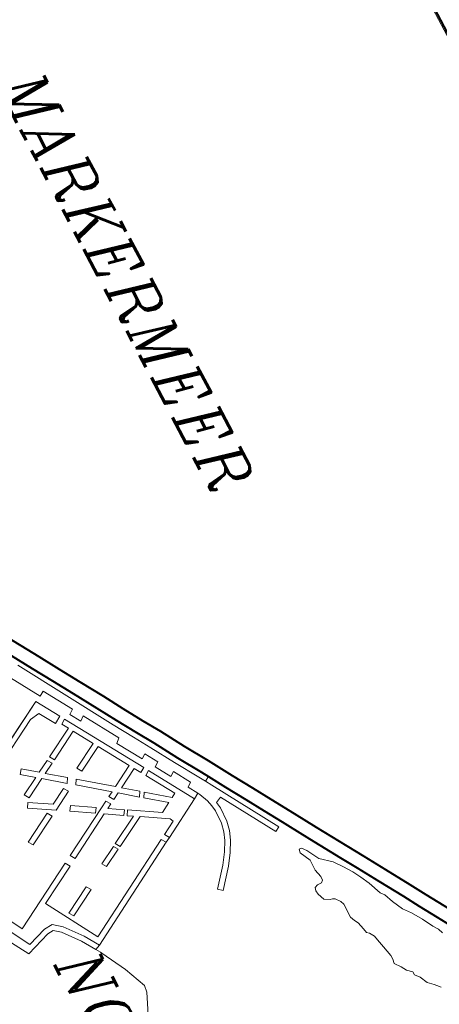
# Model space of a CAD drawing. Header units: metres. Extents: x 148691 to 149199, y 486355 to 486958.
# Tile 74 of 93: x 149147 to 149158, y 486534 to 486560. Entities that reach past the tile are written whole.
import ezdxf

# ---------------------------------------------------------------- set-up
doc = ezdxf.new("R2010")
doc.units = ezdxf.units.M
doc.header["$MEASUREMENT"] = 0
for name, color, linetype, lineweight in [('WVB-alg-onderhoek', 7, 'Continuous', 30), ('WVB-pen-brm-dik 018', 6, 'Continuous', 13), ('WVB-pen-dik 035', 1, 'Continuous', 40), ('WVB-raster-60%', 253, 'Continuous', 30), ('WVB-tekst-dik 035', 1, 'Continuous', 40)]:
    doc.layers.add(name, color=color, linetype=linetype, lineweight=lineweight)
doc.styles.add('1 200   cursief   0.18', font='ITALICS.shx', dxfattribs={"height": 0.36})

# ---------------------------------------------------------------- blocks, each defined once
blk = doc.blocks.new('INZET')
at = {"layer": 'WVB-pen-brm-dik 018'}
for p, q in [((-0.125202, 0), (-0.166142, 0)), ((-0.104988, -0.022002), (-0.104028, -0.021435)), ((-0.102754, -0.021506), (-0.103674, -0.022039)), ((-0.105838, -0.022499), (-0.104988, -0.022002)), ((-0.103674, -0.022039), (-0.104634, -0.022605)), ((-0.102815, -0.022192), (-0.10309, -0.02227)), ((-0.10309, -0.02227), (-0.102815, -0.022192)), ((-0.107129, -0.023276), (-0.105838, -0.022499)), ((-0.104634, -0.022605), (-0.105481, -0.023101)), ((-0.103365, -0.022459), (-0.103947, -0.022772)), ((-0.103947, -0.022772), (-0.103365, -0.022459)), ((-0.10309, -0.02227), (-0.103365, -0.022459)), ((-0.103365, -0.022459), (-0.10309, -0.02227)), ((-0.105481, -0.023101), (-0.106773, -0.023879)), ((-0.104513, -0.023133), (-0.104917, -0.023447)), ((-0.104917, -0.023447), (-0.104513, -0.023133)), ((-0.103947, -0.022772), (-0.104513, -0.023133)), ((-0.104513, -0.023133), (-0.103947, -0.022772)), ((-0.10829, -0.023951), (-0.107129, -0.023276)), ((-0.105499, -0.023729), (-0.106, -0.023933)), ((-0.106, -0.023933), (-0.105499, -0.023729)), ((-0.104917, -0.023447), (-0.105499, -0.023729)), ((-0.105499, -0.023729), (-0.104917, -0.023447)), ((-0.100618, -0.023829), (-0.100519, -0.023729)), ((-0.100519, -0.023729), (-0.100618, -0.023829)), ((-0.100519, -0.023729), (-0.100325, -0.023572)), ((-0.100325, -0.023572), (-0.100519, -0.023729)), ((-0.109168, -0.024483), (-0.10829, -0.023951)), ((-0.106773, -0.023879), (-0.107933, -0.024553)), ((-0.106195, -0.02409), (-0.106922, -0.024372)), ((-0.106922, -0.024372), (-0.106195, -0.02409)), ((-0.106, -0.023933), (-0.106195, -0.02409)), ((-0.106195, -0.02409), (-0.106, -0.023933)), ((-0.101311, -0.024294), (-0.100891, -0.024106)), ((-0.100891, -0.024106), (-0.101311, -0.024294)), ((-0.100891, -0.024106), (-0.100618, -0.023829)), ((-0.100618, -0.023829), (-0.100891, -0.024106)), ((-0.110793, -0.025445), (-0.109168, -0.024483)), ((-0.107933, -0.024553), (-0.108808, -0.025084)), ((-0.107407, -0.024607), (-0.107844, -0.024858)), ((-0.107844, -0.024858), (-0.107407, -0.024607)), ((-0.106922, -0.024372), (-0.107407, -0.024607)), ((-0.107407, -0.024607), (-0.106922, -0.024372)), ((-0.102249, -0.024937), (-0.101958, -0.024764)), ((-0.101958, -0.024764), (-0.102249, -0.024937)), ((-0.101958, -0.024764), (-0.101732, -0.024513)), ((-0.101732, -0.024513), (-0.101958, -0.024764)), ((-0.101732, -0.024513), (-0.101554, -0.024513)), ((-0.101554, -0.024513), (-0.101732, -0.024513)), ((-0.101554, -0.024513), (-0.101311, -0.024294)), ((-0.101311, -0.024294), (-0.101554, -0.024513)), ((-0.108808, -0.025084), (-0.110439, -0.026049)), ((-0.108313, -0.025156), (-0.108798, -0.025517)), ((-0.108798, -0.025517), (-0.108313, -0.025156)), ((-0.107844, -0.024858), (-0.108313, -0.025156)), ((-0.108313, -0.025156), (-0.107844, -0.024858)), ((-0.104092, -0.025376), (-0.103607, -0.025266)), ((-0.103607, -0.025266), (-0.104092, -0.025376)), ((-0.103607, -0.025266), (-0.103041, -0.025141)), ((-0.103041, -0.025141), (-0.103607, -0.025266)), ((-0.103041, -0.025141), (-0.102815, -0.025125)), ((-0.102815, -0.025125), (-0.103041, -0.025141)), ((-0.102815, -0.025125), (-0.102572, -0.025172)), ((-0.102572, -0.025172), (-0.102815, -0.025125)), ((-0.102572, -0.025172), (-0.102249, -0.024937)), ((-0.102249, -0.024937), (-0.102572, -0.025172)), ((-0.111971, -0.026131), (-0.110793, -0.025445)), ((-0.108798, -0.025517), (-0.109299, -0.026097)), ((-0.109299, -0.026097), (-0.108798, -0.025517)), ((-0.105354, -0.025846), (-0.104933, -0.025752)), ((-0.104933, -0.025752), (-0.105354, -0.025846)), ((-0.104933, -0.025752), (-0.104707, -0.025705)), ((-0.104707, -0.025705), (-0.104933, -0.025752)), ((-0.104707, -0.025705), (-0.104594, -0.02558)), ((-0.104594, -0.02558), (-0.104707, -0.025705)), ((-0.104594, -0.02558), (-0.104335, -0.025423)), ((-0.104335, -0.025423), (-0.104594, -0.02558)), ((-0.104335, -0.025423), (-0.104092, -0.025376)), ((-0.104092, -0.025376), (-0.104335, -0.025423)), ((-0.113205, -0.026872), (-0.111971, -0.026131)), ((-0.110439, -0.026049), (-0.111615, -0.026733)), ((-0.109299, -0.026097), (-0.109962, -0.026458)), ((-0.109962, -0.026458), (-0.109299, -0.026097)), ((-0.1071, -0.026458), (-0.107035, -0.026333)), ((-0.107035, -0.026333), (-0.1071, -0.026458)), ((-0.107035, -0.026333), (-0.10676, -0.026144)), ((-0.10676, -0.026144), (-0.107035, -0.026333)), ((-0.10676, -0.026144), (-0.106566, -0.026066)), ((-0.106566, -0.026066), (-0.10676, -0.026144)), ((-0.106566, -0.026066), (-0.10579, -0.026066)), ((-0.10579, -0.026066), (-0.106566, -0.026066)), ((-0.10579, -0.026066), (-0.105548, -0.025956)), ((-0.105548, -0.025956), (-0.10579, -0.026066)), ((-0.105548, -0.025956), (-0.105354, -0.025846)), ((-0.105354, -0.025846), (-0.105548, -0.025956)), ((-0.111615, -0.026733), (-0.111909, -0.02691)), ((-0.109962, -0.026458), (-0.110205, -0.026662)), ((-0.110205, -0.026662), (-0.109962, -0.026458)), ((-0.110205, -0.026662), (-0.110205, -0.026788)), ((-0.110205, -0.026788), (-0.110205, -0.026662)), ((-0.110205, -0.026788), (-0.110027, -0.026835)), ((-0.110027, -0.026835), (-0.110205, -0.026788)), ((-0.110027, -0.026835), (-0.109428, -0.026552)), ((-0.109428, -0.026552), (-0.110027, -0.026835)), ((-0.109428, -0.026552), (-0.109154, -0.026552)), ((-0.109154, -0.026552), (-0.109428, -0.026552)), ((-0.109154, -0.026552), (-0.108846, -0.026552)), ((-0.108846, -0.026552), (-0.109154, -0.026552)), ((-0.108846, -0.026552), (-0.10841, -0.026458)), ((-0.10841, -0.026458), (-0.108846, -0.026552)), ((-0.10841, -0.026458), (-0.1082, -0.026458)), ((-0.1082, -0.026458), (-0.10841, -0.026458)), ((-0.1082, -0.026458), (-0.108103, -0.026568)), ((-0.108103, -0.026568), (-0.1082, -0.026458)), ((-0.108103, -0.026568), (-0.108103, -0.026803)), ((-0.108103, -0.026803), (-0.108103, -0.026568)), ((-0.108103, -0.026803), (-0.108038, -0.026991)), ((-0.108038, -0.026991), (-0.108103, -0.026803)), ((-0.107294, -0.026866), (-0.107116, -0.026584)), ((-0.107116, -0.026584), (-0.107294, -0.026866)), ((-0.107116, -0.026584), (-0.1071, -0.026458)), ((-0.1071, -0.026458), (-0.107116, -0.026584)), ((-0.111748, -0.027175), (-0.115318, -0.029277)), ((-0.115318, -0.029277), (-0.111748, -0.027175)), ((-0.114173, -0.027446), (-0.113205, -0.026872)), ((-0.111909, -0.02691), (-0.112847, -0.027473)), ((-0.111596, -0.027434), (-0.111748, -0.027175)), ((-0.111748, -0.027175), (-0.111596, -0.027434)), ((-0.108038, -0.026991), (-0.107876, -0.027038)), ((-0.107876, -0.027038), (-0.108038, -0.026991)), ((-0.107876, -0.027038), (-0.10765, -0.027007)), ((-0.10765, -0.027007), (-0.107876, -0.027038)), ((-0.10765, -0.027007), (-0.107294, -0.026866)), ((-0.107294, -0.026866), (-0.10765, -0.027007)), ((-0.115251, -0.028082), (-0.114173, -0.027446)), ((-0.114552, -0.029175), (-0.111596, -0.027434)), ((-0.111596, -0.027434), (-0.114552, -0.029175)), ((-0.112847, -0.027473), (-0.113817, -0.028048)), ((-0.116534, -0.028828), (-0.115251, -0.028082)), ((-0.113817, -0.028048), (-0.114898, -0.028686)), ((-0.117797, -0.029597), (-0.116534, -0.028828)), ((-0.114898, -0.028686), (-0.115809, -0.029216)), ((-0.116176, -0.029429), (-0.117439, -0.030199)), ((-0.115809, -0.029216), (-0.116176, -0.029429)), ((-0.115809, -0.029216), (-0.115659, -0.029476)), ((-0.115659, -0.029476), (-0.115809, -0.029216)), ((-0.115318, -0.029277), (-0.115659, -0.029476)), ((-0.115659, -0.029476), (-0.115318, -0.029277)), ((-0.114403, -0.029482), (-0.114552, -0.029175)), ((-0.114552, -0.029175), (-0.114403, -0.029482)), ((-0.114063, -0.029429), (-0.114403, -0.029482)), ((-0.114403, -0.029482), (-0.114063, -0.029429)), ((-0.113284, -0.029464), (-0.114063, -0.029429)), ((-0.114063, -0.029429), (-0.113284, -0.029464)), ((-0.11906, -0.030333), (-0.117797, -0.029597)), ((-0.116022, -0.029687), (-0.117285, -0.030456)), ((-0.117285, -0.030456), (-0.116022, -0.029687)), ((-0.115659, -0.029476), (-0.116022, -0.029687)), ((-0.116022, -0.029687), (-0.115659, -0.029476)), ((-0.115189, -0.03006), (-0.114703, -0.029866)), ((-0.114703, -0.029866), (-0.115189, -0.03006)), ((-0.114703, -0.029866), (-0.114356, -0.029779)), ((-0.114356, -0.029779), (-0.114703, -0.029866)), ((-0.114356, -0.029779), (-0.114047, -0.02973)), ((-0.114047, -0.02973), (-0.114356, -0.029779)), ((-0.114047, -0.02973), (-0.113323, -0.029763)), ((-0.113323, -0.029763), (-0.114047, -0.02973)), ((-0.113323, -0.029763), (-0.112868, -0.02986)), ((-0.112868, -0.02986), (-0.113323, -0.029763)), ((-0.112782, -0.029572), (-0.113284, -0.029464)), ((-0.113284, -0.029464), (-0.112782, -0.029572)), ((-0.112868, -0.02986), (-0.112445, -0.030023)), ((-0.112445, -0.030023), (-0.112868, -0.02986)), ((-0.112317, -0.029751), (-0.112782, -0.029572)), ((-0.112782, -0.029572), (-0.112317, -0.029751)), ((-0.111754, -0.030068), (-0.112317, -0.029751)), ((-0.112317, -0.029751), (-0.111754, -0.030068)), ((-0.119977, -0.030885), (-0.11906, -0.030333)), ((-0.117439, -0.030199), (-0.118703, -0.030936)), ((-0.117285, -0.030456), (-0.118551, -0.031194)), ((-0.118551, -0.031194), (-0.117285, -0.030456)), ((-0.115117, -0.030411), (-0.117545, -0.031852)), ((-0.117545, -0.031852), (-0.115117, -0.030411)), ((-0.116904, -0.030724), (-0.115987, -0.030183)), ((-0.115987, -0.030183), (-0.116904, -0.030724)), ((-0.115987, -0.030183), (-0.115813, -0.030429)), ((-0.115813, -0.030429), (-0.115987, -0.030183)), ((-0.115813, -0.030429), (-0.11529, -0.03012)), ((-0.11529, -0.03012), (-0.115813, -0.030429)), ((-0.11529, -0.03012), (-0.115189, -0.03006)), ((-0.115189, -0.03006), (-0.11529, -0.03012)), ((-0.11529, -0.03012), (-0.115117, -0.030411)), ((-0.115117, -0.030411), (-0.11529, -0.03012)), ((-0.113938, -0.032528), (-0.115117, -0.030411)), ((-0.115117, -0.030411), (-0.113938, -0.032528)), ((-0.112445, -0.030023), (-0.111915, -0.030321)), ((-0.111915, -0.030321), (-0.112445, -0.030023)), ((-0.111915, -0.030321), (-0.111346, -0.030723)), ((-0.111346, -0.030723), (-0.111915, -0.030321)), ((-0.111162, -0.030486), (-0.111754, -0.030068)), ((-0.111754, -0.030068), (-0.111162, -0.030486)), ((-0.121046, -0.03152), (-0.119977, -0.030885)), ((-0.118703, -0.030936), (-0.119618, -0.031485)), ((-0.117561, -0.03146), (-0.116734, -0.030972)), ((-0.116734, -0.030972), (-0.117561, -0.03146)), ((-0.116734, -0.030972), (-0.116904, -0.030724)), ((-0.116904, -0.030724), (-0.116734, -0.030972)), ((-0.111346, -0.030723), (-0.11036, -0.031556)), ((-0.11036, -0.031556), (-0.111346, -0.030723)), ((-0.110166, -0.031327), (-0.111162, -0.030486)), ((-0.111162, -0.030486), (-0.110166, -0.031327)), ((-0.119618, -0.031485), (-0.120691, -0.032124)), ((-0.118551, -0.031194), (-0.119464, -0.031743)), ((-0.119464, -0.031743), (-0.118551, -0.031194)), ((-0.118415, -0.031616), (-0.117736, -0.031215)), ((-0.117736, -0.031215), (-0.118415, -0.031616)), ((-0.117736, -0.031215), (-0.117561, -0.03146)), ((-0.117561, -0.03146), (-0.117736, -0.031215)), ((-0.117385, -0.032105), (-0.115854, -0.031197)), ((-0.115854, -0.031197), (-0.117385, -0.032105)), ((-0.115729, -0.031417), (-0.116661, -0.032588)), ((-0.116661, -0.032588), (-0.115729, -0.031417)), ((-0.115854, -0.031197), (-0.115729, -0.031417)), ((-0.115729, -0.031417), (-0.115854, -0.031197)), ((-0.11036, -0.031556), (-0.110166, -0.031327)), ((-0.110166, -0.031327), (-0.11036, -0.031556)), ((-0.122079, -0.032121), (-0.121046, -0.03152)), ((-0.117803, -0.032005), (-0.121993, -0.034491)), ((-0.121993, -0.034491), (-0.117803, -0.032005)), ((-0.119464, -0.031743), (-0.120539, -0.032382)), ((-0.120539, -0.032382), (-0.119464, -0.031743)), ((-0.11959, -0.032657), (-0.118243, -0.031863)), ((-0.118243, -0.031863), (-0.11959, -0.032657)), ((-0.118243, -0.031863), (-0.118415, -0.031616)), ((-0.118415, -0.031616), (-0.118243, -0.031863)), ((-0.117643, -0.032258), (-0.117803, -0.032005)), ((-0.117803, -0.032005), (-0.117643, -0.032258)), ((-0.117545, -0.031852), (-0.117385, -0.032105)), ((-0.117385, -0.032105), (-0.117545, -0.031852)), ((-0.116405, -0.032749), (-0.115569, -0.031698)), ((-0.115569, -0.031698), (-0.116405, -0.032749)), ((-0.115569, -0.031698), (-0.115261, -0.032242)), ((-0.115261, -0.032242), (-0.115569, -0.031698)), ((-0.114782, -0.032043), (-0.114606, -0.031945)), ((-0.114606, -0.031945), (-0.114782, -0.032043)), ((-0.114606, -0.031945), (-0.114192, -0.032689)), ((-0.114192, -0.032689), (-0.114606, -0.031945)), ((-0.120539, -0.032382), (-0.125643, -0.035351)), ((-0.125643, -0.035351), (-0.120539, -0.032382)), ((-0.12333, -0.032871), (-0.122079, -0.032121)), ((-0.120691, -0.032124), (-0.121719, -0.032721)), ((-0.121691, -0.033548), (-0.119802, -0.032434)), ((-0.119802, -0.032434), (-0.121691, -0.033548)), ((-0.119802, -0.032434), (-0.11959, -0.032657)), ((-0.11959, -0.032657), (-0.119802, -0.032434)), ((-0.118001, -0.032471), (-0.117643, -0.032258)), ((-0.117643, -0.032258), (-0.118001, -0.032471)), ((-0.117415, -0.033535), (-0.118001, -0.032471)), ((-0.118001, -0.032471), (-0.117415, -0.033535)), ((-0.115261, -0.032242), (-0.116235, -0.033791)), ((-0.116235, -0.033791), (-0.115261, -0.032242)), ((-0.11562, -0.033377), (-0.114782, -0.032043)), ((-0.114782, -0.032043), (-0.11562, -0.033377)), ((-0.114192, -0.032689), (-0.113938, -0.032528)), ((-0.113938, -0.032528), (-0.114192, -0.032689)), ((-0.113938, -0.032528), (-0.113792, -0.032791)), ((-0.113792, -0.032791), (-0.113938, -0.032528)), ((-0.124417, -0.033512), (-0.12333, -0.032871)), ((-0.121719, -0.032721), (-0.122972, -0.033472)), ((-0.119906, -0.033601), (-0.118259, -0.032624)), ((-0.118259, -0.032624), (-0.119906, -0.033601)), ((-0.118259, -0.032624), (-0.117617, -0.033789)), ((-0.117617, -0.033789), (-0.118259, -0.032624)), ((-0.116804, -0.032767), (-0.117415, -0.033535)), ((-0.117415, -0.033535), (-0.116804, -0.032767)), ((-0.117258, -0.033819), (-0.116548, -0.032928)), ((-0.116548, -0.032928), (-0.117258, -0.033819)), ((-0.116548, -0.032928), (-0.116804, -0.032767)), ((-0.116804, -0.032767), (-0.116548, -0.032928)), ((-0.116661, -0.032588), (-0.116405, -0.032749)), ((-0.116405, -0.032749), (-0.116661, -0.032588)), ((-0.113792, -0.032791), (-0.114046, -0.032951)), ((-0.114046, -0.032951), (-0.113792, -0.032791)), ((-0.114046, -0.032951), (-0.111075, -0.038284)), ((-0.111075, -0.038284), (-0.114046, -0.032951)), ((-0.110661, -0.03841), (-0.113792, -0.032791)), ((-0.113792, -0.032791), (-0.110661, -0.03841)), ((-0.125506, -0.034157), (-0.124417, -0.033512)), ((-0.122972, -0.033472), (-0.124061, -0.034115)), ((-0.121512, -0.033791), (-0.121691, -0.033548)), ((-0.121691, -0.033548), (-0.121512, -0.033791)), ((-0.114723, -0.035037), (-0.11562, -0.033377)), ((-0.11562, -0.033377), (-0.114723, -0.035037)), ((-0.123814, -0.034801), (-0.122267, -0.033888)), ((-0.122267, -0.033888), (-0.123814, -0.034801)), ((-0.122267, -0.033888), (-0.122084, -0.034129)), ((-0.122084, -0.034129), (-0.122267, -0.033888)), ((-0.122084, -0.034129), (-0.121512, -0.033791)), ((-0.121512, -0.033791), (-0.122084, -0.034129)), ((-0.121225, -0.034384), (-0.120164, -0.033755)), ((-0.120164, -0.033755), (-0.121225, -0.034384)), ((-0.120164, -0.033755), (-0.119414, -0.035123)), ((-0.119414, -0.035123), (-0.120164, -0.033755)), ((-0.119159, -0.034964), (-0.119906, -0.033601)), ((-0.119906, -0.033601), (-0.119159, -0.034964)), ((-0.117617, -0.033789), (-0.118925, -0.035431)), ((-0.118925, -0.035431), (-0.117617, -0.033789)), ((-0.118669, -0.035592), (-0.11746, -0.034073)), ((-0.11746, -0.034073), (-0.118669, -0.035592)), ((-0.11746, -0.034073), (-0.117315, -0.034336)), ((-0.117315, -0.034336), (-0.11746, -0.034073)), ((-0.11706, -0.034177), (-0.117258, -0.033819)), ((-0.117258, -0.033819), (-0.11706, -0.034177)), ((-0.116326, -0.033934), (-0.116788, -0.034671)), ((-0.116788, -0.034671), (-0.116326, -0.033934)), ((-0.116623, -0.034971), (-0.116072, -0.034094)), ((-0.116072, -0.034094), (-0.116623, -0.034971)), ((-0.116072, -0.034094), (-0.116326, -0.033934)), ((-0.116326, -0.033934), (-0.116072, -0.034094)), ((-0.116235, -0.033791), (-0.115981, -0.033951)), ((-0.115981, -0.033951), (-0.116235, -0.033791)), ((-0.115981, -0.033951), (-0.115804, -0.033668)), ((-0.115804, -0.033668), (-0.115981, -0.033951)), ((-0.115804, -0.033668), (-0.114979, -0.035196)), ((-0.114979, -0.035196), (-0.115804, -0.033668)), ((-0.12646, -0.034724), (-0.125506, -0.034157)), ((-0.124061, -0.034115), (-0.125149, -0.034759)), ((-0.121993, -0.034491), (-0.12184, -0.034749)), ((-0.12184, -0.034749), (-0.121993, -0.034491)), ((-0.12184, -0.034749), (-0.121483, -0.034537)), ((-0.121483, -0.034537), (-0.12184, -0.034749)), ((-0.121483, -0.034537), (-0.120619, -0.036122)), ((-0.120619, -0.036122), (-0.121483, -0.034537)), ((-0.120364, -0.035964), (-0.121225, -0.034384)), ((-0.121225, -0.034384), (-0.120364, -0.035964)), ((-0.117315, -0.034336), (-0.11706, -0.034177)), ((-0.11706, -0.034177), (-0.117315, -0.034336)), ((-0.116926, -0.034422), (-0.117181, -0.03458)), ((-0.117181, -0.03458), (-0.116926, -0.034422)), ((-0.117181, -0.03458), (-0.116971, -0.034961)), ((-0.116971, -0.034961), (-0.117181, -0.03458)), ((-0.116788, -0.034671), (-0.116926, -0.034422)), ((-0.116926, -0.034422), (-0.116788, -0.034671)), ((-0.127357, -0.035251), (-0.12646, -0.034724)), ((-0.125149, -0.034759), (-0.126256, -0.035416)), ((-0.125247, -0.035995), (-0.123668, -0.035063)), ((-0.123668, -0.035063), (-0.125247, -0.035995)), ((-0.123668, -0.035063), (-0.123814, -0.034801)), ((-0.123814, -0.034801), (-0.123668, -0.035063)), ((-0.122251, -0.034644), (-0.123528, -0.035402)), ((-0.123528, -0.035402), (-0.122251, -0.034644)), ((-0.122892, -0.035559), (-0.122022, -0.035029)), ((-0.122022, -0.035029), (-0.122892, -0.035559)), ((-0.122022, -0.035029), (-0.122251, -0.034644)), ((-0.122251, -0.034644), (-0.122022, -0.035029)), ((-0.119414, -0.035123), (-0.119159, -0.034964)), ((-0.119159, -0.034964), (-0.119414, -0.035123)), ((-0.116971, -0.034961), (-0.115529, -0.037577)), ((-0.115529, -0.037577), (-0.116971, -0.034961)), ((-0.115274, -0.037418), (-0.116623, -0.034971)), ((-0.116623, -0.034971), (-0.115274, -0.037418)), ((-0.114979, -0.035196), (-0.114723, -0.035037)), ((-0.114723, -0.035037), (-0.114979, -0.035196)), ((-0.123528, -0.035402), (-0.118341, -0.044877)), ((-0.118341, -0.044877), (-0.123528, -0.035402)), ((-0.122813, -0.036083), (-0.122892, -0.035559)), ((-0.122892, -0.035559), (-0.122813, -0.036083)), ((-0.118925, -0.035431), (-0.118669, -0.035592)), ((-0.118669, -0.035592), (-0.118925, -0.035431)), ((-0.117121, -0.0352), (-0.117839, -0.036342)), ((-0.117121, -0.0352), (-0.117839, -0.036342)), ((-0.117585, -0.036501), (-0.116867, -0.03536)), ((-0.117585, -0.036501), (-0.116867, -0.03536)), ((-0.116867, -0.03536), (-0.117121, -0.0352)), ((-0.116867, -0.03536), (-0.117121, -0.0352)), ((-0.114642, -0.035188), (-0.114897, -0.035347)), ((-0.114897, -0.035347), (-0.114642, -0.035188)), ((-0.114897, -0.035347), (-0.114375, -0.036313)), ((-0.114375, -0.036313), (-0.114897, -0.035347)), ((-0.11412, -0.036154), (-0.114642, -0.035188)), ((-0.114642, -0.035188), (-0.11412, -0.036154)), ((-0.118222, -0.04447), (-0.122813, -0.036083)), ((-0.122813, -0.036083), (-0.118222, -0.04447)), ((-0.120619, -0.036122), (-0.120364, -0.035964)), ((-0.120364, -0.035964), (-0.120619, -0.036122)), ((-0.120257, -0.036159), (-0.120512, -0.036317)), ((-0.120257, -0.036159), (-0.120512, -0.036317)), ((-0.119951, -0.03672), (-0.120257, -0.036159)), ((-0.119951, -0.03672), (-0.120257, -0.036159)), ((-0.119211, -0.03579), (-0.119951, -0.03672)), ((-0.119211, -0.03579), (-0.119951, -0.03672)), ((-0.119795, -0.037006), (-0.118955, -0.035951)), ((-0.119795, -0.037006), (-0.118955, -0.035951)), ((-0.118955, -0.035951), (-0.119211, -0.03579)), ((-0.118955, -0.035951), (-0.119211, -0.03579)), ((-0.118549, -0.036077), (-0.118804, -0.036236)), ((-0.118549, -0.036077), (-0.118804, -0.036236)), ((-0.117976, -0.037123), (-0.118549, -0.036077)), ((-0.117976, -0.037123), (-0.118549, -0.036077)), ((-0.114375, -0.036313), (-0.11412, -0.036154)), ((-0.11412, -0.036154), (-0.114375, -0.036313)), ((-0.120512, -0.036317), (-0.120154, -0.036975)), ((-0.120512, -0.036317), (-0.120154, -0.036975)), ((-0.118804, -0.036236), (-0.118324, -0.037112)), ((-0.118804, -0.036236), (-0.118324, -0.037112)), ((-0.117839, -0.036342), (-0.117585, -0.036501)), ((-0.117839, -0.036342), (-0.117585, -0.036501)), ((-0.120154, -0.036975), (-0.120749, -0.037722)), ((-0.120154, -0.036975), (-0.120749, -0.037722)), ((-0.119213, -0.038073), (-0.119795, -0.037006)), ((-0.119213, -0.038073), (-0.119795, -0.037006)), ((-0.118324, -0.037112), (-0.119031, -0.038237)), ((-0.118324, -0.037112), (-0.119031, -0.038237)), ((-0.118777, -0.038397), (-0.117976, -0.037123)), ((-0.118777, -0.038397), (-0.117976, -0.037123)), ((-0.120514, -0.037909), (-0.119998, -0.037261)), ((-0.120514, -0.037909), (-0.119998, -0.037261)), ((-0.119998, -0.037261), (-0.119468, -0.038232)), ((-0.119998, -0.037261), (-0.119468, -0.038232)), ((-0.117802, -0.03744), (-0.118058, -0.037598)), ((-0.118058, -0.037598), (-0.117802, -0.03744)), ((-0.118058, -0.037598), (-0.117184, -0.039193)), ((-0.117184, -0.039193), (-0.118058, -0.037598)), ((-0.116929, -0.039034), (-0.117802, -0.03744)), ((-0.117802, -0.03744), (-0.116929, -0.039034)), ((-0.115529, -0.037577), (-0.115274, -0.037418)), ((-0.115274, -0.037418), (-0.115529, -0.037577)), ((-0.11343, -0.037432), (-0.113685, -0.03759)), ((-0.113685, -0.03759), (-0.11343, -0.037432)), ((-0.113685, -0.03759), (-0.112897, -0.039049)), ((-0.112897, -0.039049), (-0.113685, -0.03759)), ((-0.112642, -0.038891), (-0.11343, -0.037432)), ((-0.11343, -0.037432), (-0.112642, -0.038891)), ((-0.108887, -0.037791), (-0.107674, -0.037305)), ((-0.107674, -0.037305), (-0.108887, -0.037791)), ((-0.107674, -0.037305), (-0.10731, -0.037366)), ((-0.10731, -0.037366), (-0.107674, -0.037305)), ((-0.10731, -0.037366), (-0.105247, -0.038296)), ((-0.105247, -0.038296), (-0.10731, -0.037366)), ((-0.120749, -0.037722), (-0.120514, -0.037909)), ((-0.120749, -0.037722), (-0.120514, -0.037909)), ((-0.119468, -0.038232), (-0.119213, -0.038073)), ((-0.119468, -0.038232), (-0.119213, -0.038073)), ((-0.115038, -0.037845), (-0.115293, -0.038004)), ((-0.115293, -0.038004), (-0.115038, -0.037845)), ((-0.115293, -0.038004), (-0.11331, -0.041601)), ((-0.11331, -0.041601), (-0.115293, -0.038004)), ((-0.113904, -0.039902), (-0.115038, -0.037845)), ((-0.115038, -0.037845), (-0.113904, -0.039902)), ((-0.110224, -0.038498), (-0.108887, -0.037791)), ((-0.108887, -0.037791), (-0.110224, -0.038498)), ((-0.119031, -0.038237), (-0.118777, -0.038397)), ((-0.119031, -0.038237), (-0.118777, -0.038397)), ((-0.111075, -0.038284), (-0.113904, -0.039902)), ((-0.113904, -0.039902), (-0.111075, -0.038284)), ((-0.111445, -0.0389), (-0.110661, -0.03841)), ((-0.110661, -0.03841), (-0.111445, -0.0389)), ((-0.110531, -0.038682), (-0.111273, -0.039146)), ((-0.111273, -0.039146), (-0.110531, -0.038682)), ((-0.110661, -0.03841), (-0.110531, -0.038682)), ((-0.110531, -0.038682), (-0.110661, -0.03841)), ((-0.110531, -0.038682), (-0.110303, -0.038539)), ((-0.110303, -0.038539), (-0.110531, -0.038682)), ((-0.110303, -0.038539), (-0.110224, -0.038498)), ((-0.110224, -0.038498), (-0.110303, -0.038539)), ((-0.117184, -0.039193), (-0.116929, -0.039034)), ((-0.116929, -0.039034), (-0.117184, -0.039193)), ((-0.112897, -0.039049), (-0.112642, -0.038891)), ((-0.112642, -0.038891), (-0.112897, -0.039049)), ((-0.112394, -0.039638), (-0.111445, -0.0389)), ((-0.111445, -0.0389), (-0.112394, -0.039638)), ((-0.111273, -0.039146), (-0.112183, -0.039854)), ((-0.112183, -0.039854), (-0.111273, -0.039146)), ((-0.112773, -0.040099), (-0.112394, -0.039638)), ((-0.112394, -0.039638), (-0.112773, -0.040099)), ((-0.112743, -0.04058), (-0.112773, -0.040099)), ((-0.112773, -0.040099), (-0.112743, -0.04058)), ((-0.112183, -0.039854), (-0.112467, -0.040198)), ((-0.112467, -0.040198), (-0.112183, -0.039854)), ((-0.112467, -0.040198), (-0.112446, -0.040522)), ((-0.112446, -0.040522), (-0.112467, -0.040198)), ((-0.112393, -0.041629), (-0.112743, -0.04058)), ((-0.112743, -0.04058), (-0.112393, -0.041629)), ((-0.112446, -0.040522), (-0.111984, -0.041908)), ((-0.111984, -0.041908), (-0.112446, -0.040522)), ((-0.118341, -0.044877), (-0.112393, -0.041629)), ((-0.112393, -0.041629), (-0.118341, -0.044877)), ((-0.11331, -0.041601), (-0.115135, -0.042597)), ((-0.115135, -0.042597), (-0.11331, -0.041601)), ((-0.111984, -0.041908), (-0.11326, -0.042641))]:
    blk.add_line(p, q, dxfattribs=at)
at = {"layer": 'WVB-pen-dik 035', "flags": 128}
for points in [[(-0.103105, -0.0209), (-0.104028, -0.021435), (-0.104988, -0.022002), (-0.105838, -0.022499), (-0.107129, -0.023276), (-0.10829, -0.023951), (-0.109168, -0.024483), (-0.110793, -0.025445), (-0.111971, -0.026131), (-0.113205, -0.026872), (-0.114173, -0.027446), (-0.115251, -0.028082), (-0.116534, -0.028828), (-0.117797, -0.029597), (-0.11906, -0.030333), (-0.119977, -0.030885), (-0.121046, -0.03152), (-0.122079, -0.032121)], [(-0.111909, -0.02691), (-0.111615, -0.026733), (-0.110439, -0.026049), (-0.108808, -0.025084), (-0.107933, -0.024553), (-0.106773, -0.023879), (-0.105481, -0.023101), (-0.104634, -0.022605), (-0.103674, -0.022039), (-0.102754, -0.021506)], [(-0.115809, -0.029216), (-0.114898, -0.028686), (-0.113817, -0.028048), (-0.112847, -0.027473), (-0.111909, -0.02691)], [(-0.121719, -0.032721), (-0.120691, -0.032124), (-0.119618, -0.031485), (-0.118703, -0.030936), (-0.117439, -0.030199), (-0.116176, -0.029429), (-0.115809, -0.029216)], [(-0.122079, -0.032121), (-0.12333, -0.032871), (-0.124417, -0.033512), (-0.125506, -0.034157), (-0.12646, -0.034724), (-0.127357, -0.035251), (-0.128329, -0.035839), (-0.129159, -0.036329), (-0.129855, -0.036737), (-0.130318, -0.037013), (-0.13083, -0.037318), (-0.131072, -0.037472), (-0.131375, -0.037669), (-0.131644, -0.03787), (-0.131826, -0.038015), (-0.131962, -0.038126), (-0.132144, -0.038297), (-0.132292, -0.038458), (-0.132452, -0.038633), (-0.132513, -0.03871)], [(-0.126256, -0.035416), (-0.125149, -0.034759), (-0.124061, -0.034115), (-0.122972, -0.033472), (-0.121719, -0.032721)]]:
    blk.add_lwpolyline(points, dxfattribs=at)
at = {"layer": 'WVB-tekst-dik 035', "style": '1 200   cursief   0.18'}
for s, p in [('MARKERMEER', (-0.152996, -0.022099)), ('NOORDERPLASSEN', (-0.110845, -0.040988))]:
    blk.add_text(s, height=0.0024, dxfattribs=at).set_placement(p)

msp = doc.modelspace()

# ---------------------------------------------------------------- linework, layer by layer
at = {"layer": 'WVB-alg-onderhoek', "lineweight": 40, "ltscale": 500}
msp.add_3dface([(148700.488, 486813.029), (148938.261, 486361.848), (149192.16, 486495.653), (148954.388, 486946.834)], dxfattribs=at)

# ---------------------------------------------------------------- block references
at = {"layer": 'WVB-raster-60%', "xscale": 500, "yscale": 500, "zscale": 500, "rotation": 297.8247840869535}
msp.add_blockref('INZET', (149192.16, 486495.653), dxfattribs=at)

doc.saveas('drawing.dxf')
